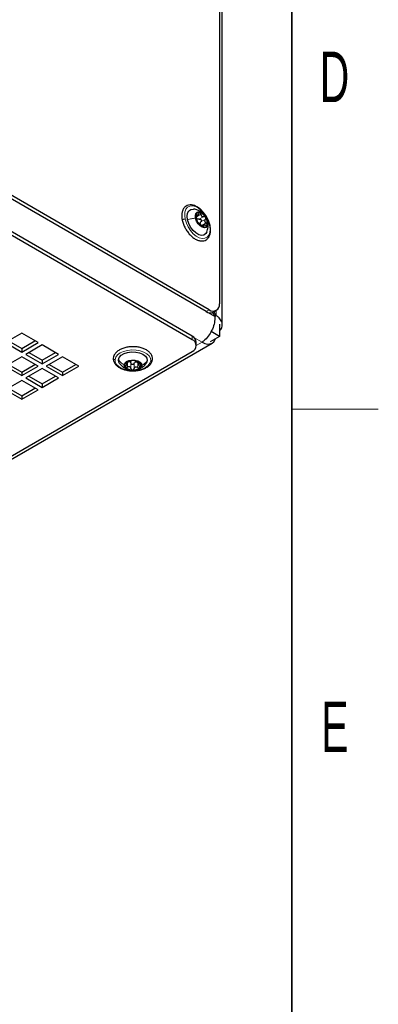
# Paper-space layout 'Blatt2' of a CAD drawing. Header units: millimetres. Extents: x 5 to 418, y 2 to 292.
# Tile 19 of 27: x 389 to 414, y 61 to 129. Entities that reach past the tile are written whole.
import ezdxf

# ---------------------------------------------------------------- set-up
doc = ezdxf.new("R2010")
doc.units = ezdxf.units.MM
doc.layers.add('SLD-0', color=7, linetype='Continuous')
doc.styles.add('SLDTEXTSTYLE0', font='TXT', dxfattribs={"width": 0.605})

psp = doc.layouts.new('Blatt2')

# ---------------------------------------------------------------- linework, layer by layer
at = {"color": 7, "linetype": 'Continuous', "lineweight": 25}
for p, q in [((402.9822, 144.5672), (402.9822, 109.5376)), ((403.1801, 108.0849), (403.1801, 144.8488)), ((402.063, 109.0068), (380.1427, 121.6612)), ((402.2751, 109.1293), (380.3548, 121.7836)), ((401.0872, 107.3004), (386.2379, 115.8727)), ((401.0872, 107.0554), (386.2379, 115.6277)), ((401.3675, 115.6032), (401.4824, 115.6695)), ((401.8937, 114.9756), (401.7729, 114.9058)), ((402.5629, 108.9573), (402.7751, 109.0798)), ((402.5105, 108.9328), (402.6701, 108.6564)), ((402.7701, 108.7141), (402.613, 108.9862)), ((402.7701, 108.7141), (402.6701, 108.6564)), ((402.9964, 108.139), (402.9964, 107.2759)), ((389.2785, 107.5044), (388.1471, 106.8513)), ((390.4099, 106.8513), (389.2785, 107.5044)), ((402.9964, 107.2759), (402.3458, 106.9004)), ((402.9964, 107.2759), (402.4009, 107.6197)), ((384.6456, 96.5191), (402.4801, 106.8147)), ((388.1471, 106.8513), (389.2785, 106.1982)), ((388.3593, 106.9738), (389.2785, 106.4431)), ((389.2785, 106.4431), (390.1977, 106.9738)), ((389.2785, 106.1982), (390.4099, 106.8513)), ((389.2785, 106.4431), (389.2785, 106.1982)), ((390.6927, 106.688), (389.5613, 106.0349)), ((391.8241, 106.0349), (390.6927, 106.688)), ((401.3801, 106.6472), (401.3801, 106.8922)), ((384.609, 96.7263), (401.0872, 106.239)), ((389.2785, 105.8716), (388.1471, 105.2185)), ((390.4099, 105.2185), (389.2785, 105.8716)), ((389.5613, 106.0349), (390.6927, 105.3818)), ((389.7735, 106.1574), (390.6927, 105.6267)), ((390.6927, 105.6267), (391.6119, 106.1574)), ((390.6927, 105.3818), (391.8241, 106.0349)), ((392.1069, 105.8716), (390.9756, 105.2185)), ((393.2383, 105.2185), (392.1069, 105.8716)), ((388.1471, 105.2185), (389.2785, 104.5654)), ((388.3593, 105.341), (389.2785, 104.8103)), ((389.2785, 104.8103), (390.1977, 105.341)), ((389.2785, 104.5654), (390.4099, 105.2185)), ((390.6927, 105.0552), (389.5613, 104.4021)), ((390.6927, 105.6267), (390.6927, 105.3818)), ((391.8241, 104.4021), (390.6927, 105.0552)), ((390.9756, 105.2185), (392.1069, 104.5654)), ((391.1877, 105.341), (392.1069, 104.8103)), ((392.1069, 104.8103), (393.0261, 105.341)), ((392.1069, 104.5654), (393.2383, 105.2185)), ((396.5835, 105.3839), (396.5835, 105.5072)), ((397.3884, 105.4963), (397.3884, 105.3459)), ((389.2785, 104.8103), (389.2785, 104.5654)), ((389.5613, 104.4021), (390.6927, 103.749)), ((389.7735, 104.5246), (390.6927, 103.9939)), ((390.6927, 103.9939), (391.6119, 104.5246)), ((390.6927, 103.749), (391.8241, 104.4021)), ((392.1069, 104.8103), (392.1069, 104.5654)), ((389.2785, 104.2388), (388.1471, 103.5857)), ((388.3593, 103.7082), (389.2785, 103.1775)), ((390.4099, 103.5857), (389.2785, 104.2388)), ((389.2785, 103.1775), (390.1977, 103.7082)), ((390.6927, 103.9939), (390.6927, 103.749)), ((388.1471, 103.5857), (389.2785, 102.9325)), ((389.2785, 102.9325), (390.4099, 103.5857)), ((389.2785, 103.1775), (389.2785, 102.9325))]:
    psp.add_line(p, q, dxfattribs=at)
at = {"color": 7, "linetype": 'Continuous', "lineweight": 18}
for p, q in [((402.6701, 108.6564), (385.6864, 118.4609)), ((401.3937, 115.5687), (401.7049, 115.7483)), ((401.3972, 115.6891), (401.4159, 115.6999)), ((401.5891, 115.3986), (401.9003, 115.5782)), ((401.6996, 115.2107), (402.0107, 115.3903)), ((401.5876, 115.0701), (401.6532, 115.074)), ((401.7543, 114.9551), (402.0655, 115.1347)), ((401.8642, 114.8853), (401.8869, 114.8984)), ((402.2751, 109.1293), (402.063, 109.0068)), ((402.7701, 109.0769), (402.7701, 108.7141)), ((401.0872, 107.3004), (401.0872, 107.0554)), ((401.7801, 106.884), (401.2138, 107.211)), ((401.7801, 106.884), (401.3801, 106.653)), ((396.5296, 105.4522), (396.5296, 105.4236)), ((396.6124, 105.5063), (396.6124, 105.147)), ((396.8511, 105.4163), (396.8511, 105.057)), ((397.0688, 105.4094), (397.0688, 105.0501)), ((397.3231, 105.4837), (397.3231, 105.1244)), ((397.4579, 105.4406), (397.4579, 105.3941))]:
    psp.add_line(p, q, dxfattribs=at)
at = {"color": 7, "linetype": 'Continuous', "lineweight": 18, "flags": 128}
for points in [[(400.6111, 115.3999), (400.5786, 115.6599), (400.597, 115.8924), (400.6653, 116.084), (400.7795, 116.2235), (400.9329, 116.3028), (401.1167, 116.3173), (401.3201, 116.2662), (401.5313, 116.1524), (401.7382, 115.9826), (401.9285, 115.7666), (402.0913, 115.517), (402.2172, 115.2482), (402.2987, 114.9759)], [(402.2987, 114.9759), (402.3312, 114.716), (402.3128, 114.4835), (402.2445, 114.2919), (402.1303, 114.1524), (401.9769, 114.0731), (401.7931, 114.0585), (401.5897, 114.1096), (401.3784, 114.2234), (401.1716, 114.3932), (400.9813, 114.6093), (400.8184, 114.8589), (400.6926, 115.1277), (400.6111, 115.3999)], [(395.7478, 105.6741), (395.8001, 105.844), (395.9213, 106.0018), (396.1044, 106.1382), (396.3387, 106.2454), (396.6106, 106.3171), (396.9043, 106.3491), (397.2028, 106.3396), (397.4887, 106.2892), (397.7453, 106.2007), (397.9579, 106.0794), (398.1139, 105.9322), (398.2044, 105.7677), (398.2241, 105.5955)], [(398.2241, 105.5955), (398.1718, 105.4256), (398.0506, 105.2679), (397.8676, 105.1314), (397.6333, 105.0243), (397.3613, 104.9526), (397.0676, 104.9205), (396.7691, 104.93), (396.4833, 104.9805), (396.2266, 105.0689), (396.0141, 105.1903), (395.858, 105.3375), (395.7675, 105.5019), (395.7478, 105.6741)]]:
    psp.add_lwpolyline(points, dxfattribs=at)
at = {"color": 7, "linetype": 'Continuous', "lineweight": 25, "flags": 128}
for points in [[(400.7744, 115.3589), (400.7478, 115.6046), (400.7785, 115.8166), (400.864, 115.9776), (400.9974, 116.0747), (401.1679, 116.0999), (401.1964, 116.0972)], [(401.3327, 115.4647), (401.3175, 115.6473), (401.3547, 115.7951), (401.4398, 115.8904), (401.5625, 115.9217), (401.7081, 115.8851), (401.859, 115.7851), (401.9969, 115.6338), (402.1053, 115.4493), (402.1711, 115.2541)], [(402.1145, 114.513), (402.0457, 114.3983), (401.9123, 114.3012), (401.7419, 114.276), (401.5482, 114.3247), (401.347, 114.4433), (401.1544, 114.6222), (400.9863, 114.847), (400.8561, 115.0993), (400.7744, 115.3589)], [(402.1711, 115.2541), (402.1863, 115.0715), (402.1491, 114.9236), (402.064, 114.8283), (401.9412, 114.7971), (401.7956, 114.8337), (401.6448, 114.9337), (401.5068, 115.085), (401.3984, 115.2694), (401.3327, 115.4647)], [(401.7801, 106.884), (401.9733, 106.7945), (402.159, 106.7523), (402.3301, 106.7592), (402.4801, 106.8147), (402.6033, 106.9169), (402.6947, 107.0617), (402.716, 107.114)], [(395.9875, 105.6665), (396.0434, 105.8276), (396.1757, 105.9731), (396.3736, 106.0912), (396.6211, 106.1723), (396.8982, 106.2099), (397.1824, 106.2009), (397.4507, 106.146), (397.6813, 106.0497), (397.8556, 105.9198), (397.9595, 105.7668), (397.9845, 105.6031)], [(396.069, 105.4045), (396.0124, 105.5028), (395.9875, 105.6665)], [(396.3709, 105.3114), (396.4196, 105.4317), (396.5365, 105.5351), (396.7077, 105.6091), (396.9125, 105.6449), (397.1261, 105.6382), (397.3228, 105.5896), (397.4789, 105.5052), (397.5755, 105.395), (397.601, 105.2723)], [(397.601, 105.2723), (397.5524, 105.1521), (397.4354, 105.0487), (397.2642, 104.9746), (397.0595, 104.9388), (396.8458, 104.9456), (396.6491, 104.9941), (396.493, 105.0786), (396.3964, 105.1888), (396.3709, 105.3114)], [(397.9845, 105.6031), (397.9285, 105.442), (397.9091, 105.4129)]]:
    psp.add_lwpolyline(points, dxfattribs=at)
at = {"color": 7, "linetype": 'Continuous', "lineweight": 25}
for centre, radius, start, end in [((402.0722, 115.5817), 0.713, 170.984535, 213.202147), ((401.5795, 115.657), 0.2145, 72.421423, 170.2436), ((401.6142, 115.6143), 0.2533, 222.117131, 235.824527), ((401.4124, 115.2075), 0.6939, 27.462379, 70.477689), ((401.4315, 115.1371), 0.713, 350.983366, 33.202647), ((402.0913, 115.5112), 0.6939, 207.462156, 250.477849), ((401.9078, 115.1286), 0.2604, 185.363119, 198.823757), ((401.9243, 115.0617), 0.2145, 252.421002, 350.244571), ((402.5512, 109.4677), 0.4367, 230.796795, 9.213889), ((402.3559, 109.4157), 0.503, 234.382649, 294.306925), ((400.8796, 106.8423), 0.5029, 5.69425, 65.625525), ((400.9323, 106.6472), 0.4366, 290.783476, 69.216524), ((396.6435, 105.2937), 0.2158, 125.847729, 223.268848), ((396.9377, 105.6327), 0.6639, 227.170737, 271.51468), ((396.9617, 104.8751), 0.7416, 85.747218, 126.836859), ((396.6791, 105.3019), 0.242, 62.276891, 76.409292), ((397.0102, 105.7086), 0.7416, 265.747141, 306.836857), ((397.0343, 104.951), 0.6639, 47.17099, 91.514547), ((397.245, 105.2552), 0.2712, 99.744326, 112.83958), ((397.3285, 105.29), 0.2158, 305.848103, 43.267962)]:
    psp.add_arc(centre, radius, start, end, dxfattribs=at)
for points, knots in [([(402.3312, 114.9521), (402.3198, 114.9994), (402.2861, 115.1395), (402.1989, 115.366), (402.0623, 115.6222), (401.8945, 115.8572), (401.7032, 116.0609), (401.4953, 116.2244), (401.2774, 116.3393), (401.0571, 116.3971), (400.8462, 116.3891), (400.6628, 116.3136), (400.5216, 116.1819), (400.4256, 116.007), (400.3748, 115.7961), (400.3676, 115.5631), (400.3951, 115.4049), (400.4089, 115.3258)], [0, 0, 0, 0, 0.0417305, 0.1235666, 0.2071956, 0.2902385, 0.3704639, 0.4460891, 0.5160792, 0.5803394, 0.6392506, 0.6938396, 0.7467353, 0.8016926, 0.8625713, 0.9312458, 1, 1, 1, 1]), ([(401.9745, 115.661), (401.9711, 115.6665), (401.9246, 115.7411), (401.7944, 115.8542), (401.5913, 115.9874), (401.3888, 116.0685), (401.2551, 116.084), (401.2028, 116.0901)], [0, 0, 0, 0, 0.0212814, 0.2904064, 0.5561354, 0.8263559, 1, 1, 1, 1]), ([(400.4089, 115.3258), (400.4202, 115.2785), (400.4539, 115.1383), (400.5411, 114.9119), (400.6778, 114.6557), (400.8455, 114.4207), (401.0368, 114.2169), (401.2448, 114.0535), (401.4627, 113.9386), (401.683, 113.8808), (401.8938, 113.8888), (402.0772, 113.9643), (402.2184, 114.096), (402.3145, 114.2709), (402.3653, 114.4818), (402.3725, 114.7148), (402.345, 114.873), (402.3312, 114.9521)], [0, 0, 0, 0, 0.0417305, 0.1235665, 0.2071956, 0.290238, 0.370464, 0.4460892, 0.5160792, 0.5803394, 0.6392506, 0.6938397, 0.7467354, 0.8016926, 0.8625714, 0.9312458, 1, 1, 1, 1]), ([(401.368, 115.6934), (401.3663, 115.6828), (401.3624, 115.6597), (401.3643, 115.6232), (401.369, 115.5857), (401.3751, 115.5612), (401.378, 115.5493)], [0, 0, 0, 0, 0.2210189, 0.4802523, 0.7479952, 1, 1, 1, 1]), ([(401.4159, 115.6999), (401.4124, 115.7061), (401.4064, 115.7164), (401.3893, 115.7255), (401.3734, 115.7131), (401.3701, 115.7009), (401.368, 115.6934)], [0, 0, 0, 0, 0.2890621, 0.4876237, 0.6870788, 1, 1, 1, 1]), ([(401.4328, 115.2936), (401.4311, 115.3052), (401.4281, 115.3263), (401.4204, 115.3586), (401.4131, 115.3927), (401.405, 115.4312), (401.3942, 115.4841), (401.3844, 115.5235), (401.378, 115.5493)], [0, 0, 0, 0, 0.1340022, 0.2442633, 0.3800443, 0.5344057, 0.695458, 1, 1, 1, 1]), ([(401.4263, 115.4444), (401.4162, 115.4634), (401.3954, 115.5021), (401.3943, 115.5461), (401.3937, 115.5687)], [0, 0, 0, 0, 0.488489, 1, 1, 1, 1]), ([(401.4159, 115.6999), (401.424, 115.6865), (401.4355, 115.6675), (401.4646, 115.6612), (401.4861, 115.67), (401.5063, 115.6888), (401.5341, 115.7262), (401.5473, 115.7611), (401.5565, 115.7855)], [0, 0, 0, 0, 0.1992831, 0.2818941, 0.3767725, 0.5000527, 0.6505515, 1, 1, 1, 1]), ([(401.4328, 115.2936), (401.4335, 115.2888), (401.4355, 115.2757), (401.4445, 115.2528), (401.4575, 115.2233), (401.4693, 115.2024), (401.4756, 115.1912)], [0, 0, 0, 0, 0.13224309, 0.35514149, 0.6553371, 1, 1, 1, 1]), ([(401.5891, 115.3986), (401.5693, 115.3939), (401.5296, 115.3845), (401.4911, 115.398), (401.4719, 115.4047)], [0, 0, 0, 0, 0.5011357, 1, 1, 1, 1]), ([(401.6443, 115.8615), (401.635, 115.8623), (401.6158, 115.8637), (401.5897, 115.8458), (401.5693, 115.8193), (401.5609, 115.7972), (401.5565, 115.7855)], [0, 0, 0, 0, 0.2136763, 0.4443905, 0.707605, 1, 1, 1, 1]), ([(401.5891, 115.3986), (401.6007, 115.4011), (401.6241, 115.4062), (401.6607, 115.3986), (401.6934, 115.3793), (401.7187, 115.3493), (401.7328, 115.3125), (401.734, 115.2742), (401.7231, 115.2381), (401.7074, 115.2198), (401.6996, 115.2107)], [0, 0, 0, 0, 0.1190122, 0.2401647, 0.3669732, 0.4979524, 0.6293342, 0.7575341, 0.8802, 1, 1, 1, 1]), ([(401.7049, 115.7483), (401.7043, 115.7612), (401.7033, 115.7864), (401.6912, 115.8206), (401.6723, 115.8491), (401.6532, 115.8576), (401.6443, 115.8615)], [0, 0, 0, 0, 0.281896, 0.5490533, 0.7897105, 1, 1, 1, 1]), ([(401.6486, 115.1042), (401.6518, 115.1244), (401.6584, 115.1649), (401.6858, 115.1954), (401.6996, 115.2107)], [0, 0, 0, 0, 0.4985161, 1, 1, 1, 1]), ([(401.7049, 115.7483), (401.7063, 115.7205), (401.7085, 115.6794), (401.7314, 115.6303), (401.7562, 115.6), (401.7889, 115.5797), (401.8379, 115.5656), (401.8753, 115.5732), (401.9003, 115.5782)], [0, 0, 0, 0, 0.2649146, 0.3929705, 0.5167307, 0.6381549, 0.7591965, 1, 1, 1, 1]), ([(402.0281, 115.5275), (402.0204, 115.5381), (402.0053, 115.559), (401.9718, 115.5781), (401.9354, 115.5858), (401.9119, 115.5808), (401.9003, 115.5782)], [0, 0, 0, 0, 0.2629664, 0.5171203, 0.7609907, 1, 1, 1, 1]), ([(402.0107, 115.3903), (401.9943, 115.3709), (401.9698, 115.3416), (401.9585, 115.2917), (401.9604, 115.2531), (401.9747, 115.2162), (402.0066, 115.1717), (402.0418, 115.1496), (402.0655, 115.1347)], [0, 0, 0, 0, 0.2394766, 0.3601247, 0.4814493, 0.6059995, 0.7347567, 1, 1, 1, 1]), ([(402.0107, 115.3903), (402.0185, 115.3993), (402.0342, 115.4176), (402.045, 115.4535), (402.0445, 115.4922), (402.0336, 115.5156), (402.0281, 115.5275)], [0, 0, 0, 0, 0.2378213, 0.4827422, 0.7378067, 1, 1, 1, 1]), ([(402.1017, 115.4548), (402.1002, 115.4591), (402.0851, 115.5018), (402.057, 115.5381), (402.0316, 115.5708)], [0, 0, 0, 0, 0.0994481, 1, 1, 1, 1]), ([(402.1806, 115.2136), (402.1785, 115.2291), (402.1666, 115.3133), (402.1309, 115.3913), (402.1017, 115.4548)], [0, 0, 0, 0, 0.184541, 1, 1, 1, 1]), ([(402.1111, 114.505), (402.1487, 114.6181), (402.2061, 114.7907), (402.2123, 115.0317), (402.194, 115.1509), (402.1852, 115.2085)], [0, 0, 0, 0, 0.4954357, 0.7564138, 1, 1, 1, 1]), ([(401.4756, 115.1912), (401.4823, 115.1803), (401.4947, 115.16), (401.5139, 115.1347), (401.5292, 115.1162), (401.5394, 115.1086), (401.5432, 115.1057)], [0, 0, 0, 0, 0.3497402, 0.6506494, 0.8712807, 1, 1, 1, 1]), ([(401.7386, 114.9357), (401.7192, 114.9539), (401.6897, 114.9817), (401.6487, 115.0168), (401.6192, 115.0424), (401.5931, 115.0651), (401.5691, 115.0869), (401.5523, 115.0991), (401.5432, 115.1057)], [0, 0, 0, 0, 0.30806209, 0.46974725, 0.62416027, 0.76024725, 0.86995846, 1, 1, 1, 1]), ([(401.7543, 114.9551), (401.735, 114.9666), (401.6969, 114.9891), (401.6731, 115.0263), (401.6613, 115.0446)], [0, 0, 0, 0, 0.5091835, 1, 1, 1, 1]), ([(401.7386, 114.9357), (401.7476, 114.9273), (401.7661, 114.91), (401.7966, 114.8875), (401.8275, 114.8682), (401.8494, 114.8607), (401.8595, 114.8572)], [0, 0, 0, 0, 0.2534173, 0.5224485, 0.781452, 1, 1, 1, 1]), ([(401.8595, 114.8572), (401.8669, 114.8555), (401.8792, 114.8526), (401.8973, 114.8617), (401.8969, 114.8815), (401.8907, 114.8921), (401.8869, 114.8984)], [0, 0, 0, 0, 0.30345702, 0.50014726, 0.70398675, 1, 1, 1, 1]), ([(402.0276, 114.9841), (402.0019, 114.9877), (401.9653, 114.9929), (401.9195, 114.9863), (401.8935, 114.9772), (401.8756, 114.9619), (401.8675, 114.9324), (401.8789, 114.9125), (401.8869, 114.8984)], [0, 0, 0, 0, 0.3440198, 0.4921243, 0.6139998, 0.7096627, 0.7946137, 1, 1, 1, 1]), ([(402.0276, 114.9841), (402.0398, 114.9823), (402.063, 114.979), (402.0961, 114.9842), (402.1242, 114.999), (402.1319, 115.0168), (402.1357, 115.0254)], [0, 0, 0, 0, 0.2899689, 0.5526554, 0.7840998, 1, 1, 1, 1]), ([(402.1357, 115.0254), (402.1365, 115.0353), (402.1381, 115.0564), (402.1224, 115.0871), (402.0982, 115.1146), (402.0766, 115.1279), (402.0655, 115.1347)], [0, 0, 0, 0, 0.2119053, 0.4529076, 0.7189951, 1, 1, 1, 1]), ([(402.6701, 108.6564), (402.6652, 108.514), (402.655, 108.2165), (402.5066, 107.7821), (402.285, 107.3798), (402.0356, 107.0743), (401.8487, 106.9351), (401.7801, 106.884)], [0, 0, 0, 0, 0.2067565, 0.4321924, 0.6608063, 0.8755009, 1, 1, 1, 1]), ([(402.9964, 107.6607), (403.0121, 107.6742), (403.1076, 107.756), (403.1957, 107.9822), (403.1666, 108.3043), (402.9914, 108.5531), (402.8362, 108.666), (402.7701, 108.7141)], [0, 0, 0, 0, 0.049704, 0.3011571, 0.5393458, 0.8038407, 1, 1, 1, 1]), ([(398.3436, 105.6821), (398.3448, 105.7185), (398.3481, 105.8166), (398.2994, 105.9763), (398.1874, 106.1433), (398.0214, 106.2893), (397.8085, 106.4099), (397.5576, 106.4999), (397.2812, 106.5556), (396.992, 106.5749), (396.7026, 106.5571), (396.4252, 106.5029), (396.1716, 106.4137), (395.9517, 106.2911), (395.7785, 106.1371), (395.6628, 105.9639), (395.639, 105.8389), (395.6284, 105.7835)], [0, 0, 0, 0, 0.0311042, 0.083948, 0.1396366, 0.2017674, 0.2717142, 0.3483206, 0.4293885, 0.5127745, 0.5961914, 0.6773697, 0.7543639, 0.8259121, 0.891685, 0.9519577, 1, 1, 1, 1]), ([(395.6284, 105.7835), (395.6271, 105.7471), (395.6238, 105.649), (395.6726, 105.4893), (395.7846, 105.3223), (395.9505, 105.1763), (396.1634, 105.0557), (396.4143, 104.9657), (396.6907, 104.91), (396.9799, 104.8908), (397.2694, 104.9085), (397.5467, 104.9627), (397.8003, 105.052), (398.0202, 105.1745), (398.1934, 105.3285), (398.3091, 105.5017), (398.333, 105.6267), (398.3436, 105.6821)], [0, 0, 0, 0, 0.0311042, 0.083948, 0.1396364, 0.2017672, 0.2717144, 0.3483204, 0.4293883, 0.5127743, 0.5961917, 0.6773696, 0.7543637, 0.8259119, 0.8916848, 0.9519575, 1, 1, 1, 1]), ([(396.0652, 105.4097), (396.1201, 105.3439), (396.2179, 105.2267), (396.4076, 105.0929), (396.559, 105.012), (396.6592, 104.9901), (396.6816, 104.9852)], [0, 0, 0, 0, 0.33525643, 0.59708697, 0.90987172, 1, 1, 1, 1]), ([(396.514, 105.2592), (396.5058, 105.2498), (396.4902, 105.2319), (396.476, 105.2014), (396.4717, 105.1701), (396.4816, 105.1537), (396.4863, 105.1459)], [0, 0, 0, 0, 0.2929636, 0.5588649, 0.7902846, 1, 1, 1, 1]), ([(396.4863, 105.1459), (396.4938, 105.1399), (396.5098, 105.1272), (396.5431, 105.1242), (396.5784, 105.1301), (396.6008, 105.1412), (396.6124, 105.147)], [0, 0, 0, 0, 0.2078954, 0.446504, 0.7137961, 1, 1, 1, 1]), ([(396.5171, 105.4686), (396.5113, 105.4633), (396.5019, 105.4547), (396.4966, 105.4353), (396.5115, 105.4238), (396.5228, 105.4237), (396.5296, 105.4236)], [0, 0, 0, 0, 0.3275727, 0.5318944, 0.7202707, 1, 1, 1, 1]), ([(396.514, 105.2592), (396.5312, 105.279), (396.5558, 105.3073), (396.5765, 105.3493), (396.5842, 105.3758), (396.5834, 105.3988), (396.5661, 105.422), (396.5447, 105.4229), (396.5296, 105.4236)], [0, 0, 0, 0, 0.3543099, 0.5074468, 0.6329179, 0.7286322, 0.8088289, 1, 1, 1, 1]), ([(396.6488, 105.5289), (396.6372, 105.5258), (396.613, 105.5193), (396.5779, 105.5055), (396.5447, 105.4896), (396.5258, 105.4753), (396.5171, 105.4686)], [0, 0, 0, 0, 0.2472343, 0.5142509, 0.77557, 1, 1, 1, 1]), ([(396.6124, 105.5063), (396.6323, 105.5165), (396.6711, 105.5365), (396.7147, 105.537), (396.736, 105.5372)], [0, 0, 0, 0, 0.5117892, 1, 1, 1, 1]), ([(396.8511, 105.057), (396.8441, 105.0811), (396.8336, 105.1173), (396.7988, 105.1537), (396.7661, 105.1727), (396.7281, 105.1802), (396.6744, 105.1769), (396.6374, 105.159), (396.6124, 105.147)], [0, 0, 0, 0, 0.2405516, 0.3606893, 0.4810216, 0.6046181, 0.732984, 1, 1, 1, 1]), ([(396.6488, 105.5289), (396.6741, 105.5356), (396.7128, 105.546), (396.7641, 105.5617), (396.8021, 105.573), (396.8364, 105.583), (396.8699, 105.5918), (396.8913, 105.5992), (396.9032, 105.6032)], [0, 0, 0, 0, 0.2958521, 0.4539607, 0.6071056, 0.7445176, 0.8578927, 1, 1, 1, 1]), ([(396.7917, 105.5162), (396.8065, 105.5026), (396.8362, 105.4752), (396.8461, 105.436), (396.8511, 105.4163)], [0, 0, 0, 0, 0.49614717, 1, 1, 1, 1]), ([(397.0688, 105.4094), (397.0644, 105.3982), (397.0555, 105.3756), (397.0288, 105.349), (396.9945, 105.3316), (396.9555, 105.3262), (396.9171, 105.3338), (396.8845, 105.3533), (396.8606, 105.3818), (396.8543, 105.4049), (396.8511, 105.4163)], [0, 0, 0, 0, 0.1203093, 0.2433194, 0.3717968, 0.5033989, 0.6340352, 0.7604942, 0.8813394, 1, 1, 1, 1]), ([(396.8511, 105.057), (396.8543, 105.0456), (396.8606, 105.0226), (396.8844, 104.9943), (396.9168, 104.974), (396.9423, 104.9707), (396.9552, 104.9691)], [0, 0, 0, 0, 0.2382028, 0.4819307, 0.7362627, 1, 1, 1, 1]), ([(397.0167, 105.6147), (397.0038, 105.6149), (396.9795, 105.6152), (396.9467, 105.6125), (396.9215, 105.6093), (396.9082, 105.6049), (396.9032, 105.6032)], [0, 0, 0, 0, 0.33779564, 0.63513828, 0.86037213, 1, 1, 1, 1]), ([(396.9552, 104.9691), (396.9683, 104.9699), (396.9943, 104.9716), (397.0287, 104.9897), (397.0554, 105.0162), (397.0644, 105.0389), (397.0688, 105.0501)], [0, 0, 0, 0, 0.26148075, 0.51619747, 0.76109194, 1, 1, 1, 1]), ([(397.1208, 105.5963), (397.117, 105.5983), (397.1062, 105.6038), (397.0836, 105.6082), (397.0529, 105.6129), (397.0294, 105.6141), (397.0167, 105.6147)], [0, 0, 0, 0, 0.12094751, 0.3387055, 0.64239903, 1, 1, 1, 1]), ([(397.0688, 105.4094), (397.076, 105.4287), (397.0904, 105.4675), (397.1233, 105.4925), (397.1398, 105.5051)], [0, 0, 0, 0, 0.4990593, 1, 1, 1, 1]), ([(397.3231, 105.1244), (397.2987, 105.138), (397.2623, 105.1582), (397.2078, 105.165), (397.1681, 105.1601), (397.1326, 105.1434), (397.0932, 105.1097), (397.0785, 105.0739), (397.0688, 105.0501)], [0, 0, 0, 0, 0.26297097, 0.39127504, 0.51586445, 0.6382453, 0.75986227, 1, 1, 1, 1]), ([(397.1208, 105.5963), (397.13, 105.5915), (397.1473, 105.5825), (397.1764, 105.5722), (397.2079, 105.5601), (397.2441, 105.5465), (397.2948, 105.5273), (397.3338, 105.5146), (397.3595, 105.5063)], [0, 0, 0, 0, 0.1219051, 0.2284251, 0.3627933, 0.5183819, 0.6830315, 1, 1, 1, 1]), ([(397.1991, 105.5225), (397.2209, 105.521), (397.2653, 105.5179), (397.3036, 105.4952), (397.3231, 105.4837)], [0, 0, 0, 0, 0.4909553, 1, 1, 1, 1]), ([(397.2628, 104.9819), (397.2955, 104.9878), (397.3956, 105.0058), (397.5441, 105.0818), (397.7391, 105.2108), (397.8457, 105.3379), (397.9115, 105.4162)], [0, 0, 0, 0, 0.1247075, 0.3811103, 0.6184799, 1, 1, 1, 1]), ([(397.3231, 105.1244), (397.3344, 105.1179), (397.3566, 105.1053), (397.3928, 105.0972), (397.4278, 105.0981), (397.4462, 105.1097), (397.4548, 105.1151)], [0, 0, 0, 0, 0.2770294, 0.5428808, 0.7857944, 1, 1, 1, 1]), ([(397.4856, 105.4379), (397.478, 105.4451), (397.4614, 105.4608), (397.43, 105.4786), (397.3957, 105.4946), (397.3714, 105.5025), (397.3595, 105.5063)], [0, 0, 0, 0, 0.2151814, 0.4720694, 0.7416999, 1, 1, 1, 1]), ([(397.4579, 105.3941), (397.4411, 105.3944), (397.4174, 105.3948), (397.3935, 105.3743), (397.3869, 105.3513), (397.3903, 105.3239), (397.4052, 105.2804), (397.427, 105.2506), (397.4423, 105.2298)], [0, 0, 0, 0, 0.2125814, 0.3001739, 0.3955808, 0.515641, 0.6612019, 1, 1, 1, 1]), ([(397.4548, 105.1151), (397.4609, 105.1225), (397.4733, 105.1376), (397.4739, 105.1694), (397.4633, 105.201), (397.4495, 105.2198), (397.4423, 105.2298)], [0, 0, 0, 0, 0.21993919, 0.4509532, 0.71114069, 1, 1, 1, 1]), ([(397.4579, 105.3941), (397.4656, 105.3939), (397.4786, 105.3936), (397.497, 105.4021), (397.4986, 105.4224), (397.4904, 105.4321), (397.4856, 105.4379)], [0, 0, 0, 0, 0.3029247, 0.5165975, 0.7107519, 1, 1, 1, 1])]:
    psp.add_open_spline(points, degree=3, knots=knots, dxfattribs=at)
at = {"color": 7, "linetype": 'Continuous', "lineweight": 18}
for points, knots in [([(400.6111, 115.3999), (400.5985, 115.4018), (400.5711, 115.406), (400.5276, 115.4009), (400.4845, 115.3904), (400.4459, 115.3738), (400.4212, 115.356), (400.4051, 115.3361), (400.4098, 115.3278), (400.4106, 115.3263)], [0, 0, 0, 0, 0.1629365, 0.3564822, 0.5568853, 0.7387106, 0.8812834, 0.9783075, 1, 1, 1, 1]), ([(400.7744, 115.3589), (400.8667, 115.3832), (401.0504, 115.4315), (401.2389, 115.4537), (401.3327, 115.4647)], [0, 0, 0, 0, 0.5029359, 1, 1, 1, 1]), ([(402.2987, 114.9759), (402.3084, 114.9735), (402.3231, 114.9699), (402.3278, 114.9563), (402.3294, 114.9516)], [0, 0, 0, 0, 0.6610943, 1, 1, 1, 1]), ([(395.7478, 105.6741), (395.7323, 105.6761), (395.7018, 105.6798), (395.6619, 105.7029), (395.636, 105.7356), (395.6249, 105.7658), (395.6291, 105.7808), (395.6298, 105.7832)], [0, 0, 0, 0, 0.2599298, 0.5097944, 0.7417941, 0.9581043, 1, 1, 1, 1]), ([(395.9875, 105.6665), (396.04, 105.598), (396.1474, 105.4578), (396.2953, 105.3609), (396.3709, 105.3114)], [0, 0, 0, 0, 0.4885179, 1, 1, 1, 1]), ([(398.2241, 105.5955), (398.2397, 105.5964), (398.2699, 105.5982), (398.3092, 105.6188), (398.3368, 105.6482), (398.3405, 105.6721), (398.3421, 105.6824)], [0, 0, 0, 0, 0.2869105, 0.5581394, 0.8088787, 1, 1, 1, 1]), ([(397.9845, 105.6031), (397.9319, 105.5379), (397.8243, 105.4044), (397.6766, 105.3171), (397.601, 105.2723)], [0, 0, 0, 0, 0.4881284, 1, 1, 1, 1])]:
    psp.add_open_spline(points, degree=3, knots=knots, dxfattribs=at)
at = {"layer": 'SLD-0', "lineweight": 35}
psp.add_line((408, 12), (408, 282.5), dxfattribs=at)
at = {"layer": 'SLD-0', "lineweight": 18}
psp.add_line((408, 102.25), (414, 102.25), dxfattribs=at)

# ---------------------------------------------------------------- texts
at = {"layer": 'SLD-0', "char_height": 3.5, "attachment_point": 2, "style": 'SLDTEXTSTYLE0'}
for s, insert in [('D', (410.9597, 127.0011)), ('E', (410.9816, 82.0011))]:
    psp.add_mtext(s, dxfattribs=dict(at, insert=insert))

doc.saveas('drawing.dxf')
